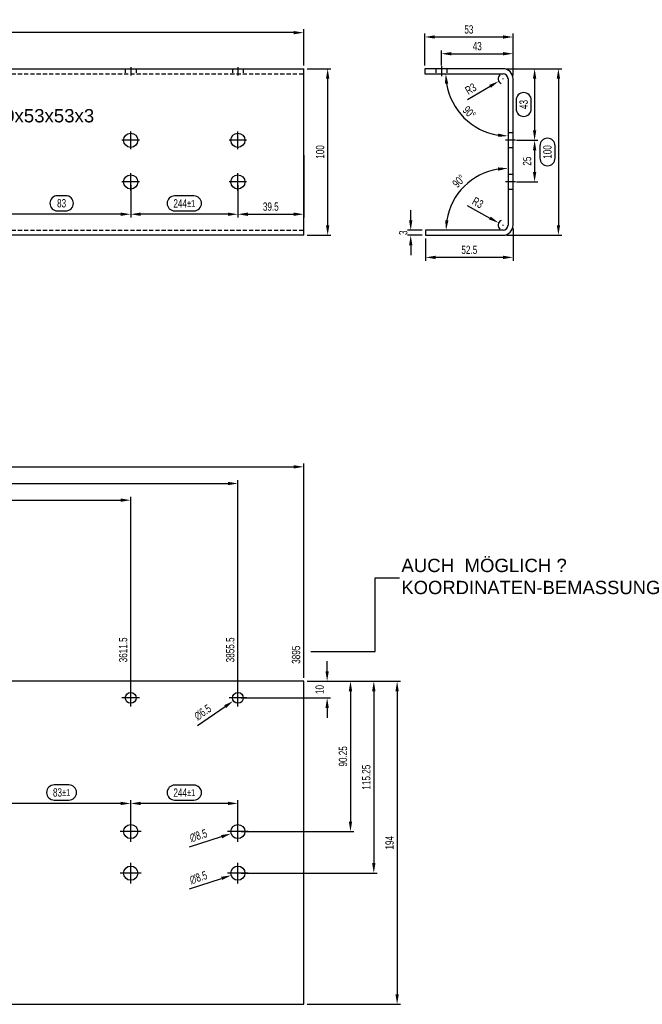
# Model space of a CAD drawing. Header units: millimetres. Extents: x -8 to 4050, y -194 to 1127.
# Tile 3 of 8: x 627 to 1001, y -194 to 397. Entities that reach past the tile are written whole.
import ezdxf

# ---------------------------------------------------------------- set-up
doc = ezdxf.new("R2010")
doc.units = ezdxf.units.MM
doc.header["$LTSCALE"] = 10
doc.header["$PDMODE"] = 35
doc.header["$PDSIZE"] = -5
doc.linetypes.add('MITTE', pattern=[50.8, 31.75, -6.35, 6.35, -6.35])
doc.linetypes.add('VERDECKT', pattern=[0.375, 0.25, -0.125])
doc.layers.get('DEFPOINTS').update_dxf_attribs({"color": 4})
doc.layers.add('BITO_DIMENSION', color=7, linetype='Continuous')
doc.layers.add('BITO_TEXT', color=7, linetype='Continuous')
doc.styles.get("Standard").update_dxf_attribs({"font": 'arial.ttf', "width": 0.7})
doc.dimstyles.new('BITO_02', dxfattribs={"dimscale": 2, "dimtxt": 2.5, "dimasz": 3, "dimexe": 1, "dimexo": 1, "dimgap": 1, "dimtad": 1, "dimdec": 4, "dimdsep": 46, "dimtxsty": 'Standard', "dimcen": 0.09, "dimclrd": 256, "dimclre": 256, "dimclrt": 256, "dimadec": 0, "dimazin": 0, "dimtfac": 0.8, "dimtdec": 4, "dimtix": 1, "dimtofl": 0, "dimtmove": 0, "dimatfit": 3, "dimfxl": 0, "dimtolj": 1, "dimtzin": 0, "dimarcsym": 0})

# ---------------------------------------------------------------- blocks, each defined once
blk = doc.blocks.new('*D24')
at = {"layer": 'BITO_DIMENSION', "lineweight": -2}
for p, q in [((1044.2, 634.8), (1044.2, 643.8)), ((1050.2, 641.8), (1081.2, 641.8)), ((1087.2, 628.8), (1087.2, 643.8))]:
    blk.add_line(p, q, dxfattribs=at)
at = {"layer": 'BITO_DIMENSION'}
for points in [[(1050.2, 642.8), (1050.2, 640.8), (1044.2, 641.8)], [(1081.2, 642.8), (1081.2, 640.8), (1087.2, 641.8)]]:
    blk.add_solid(points, dxfattribs=at)
at = {"layer": 'DEFPOINTS', "color": 0}
for p in [(1087.2, 641.8), (1044.2, 632.8), (1087.2, 626.8)]:
    blk.add_point(p, dxfattribs=at)
at = {"layer": 'BITO_DIMENSION', "insert": (1065.7, 646.3), "char_height": 5, "attachment_point": 5}
blk.add_mtext('\\A1;43', dxfattribs=at)
blk = doc.blocks.new('*D25')
at = {"layer": 'BITO_DIMENSION', "lineweight": -2}
for p, q in [((1034.2, 634.8), (1034.2, 653.85)), ((1040.2, 651.85), (1081.2, 651.85)), ((1087.2, 628.8), (1087.2, 653.85))]:
    blk.add_line(p, q, dxfattribs=at)
at = {"layer": 'BITO_DIMENSION'}
for points in [[(1040.2, 652.85), (1040.2, 650.85), (1034.2, 651.85)], [(1081.2, 652.85), (1081.2, 650.85), (1087.2, 651.85)]]:
    blk.add_solid(points, dxfattribs=at)
at = {"layer": 'DEFPOINTS', "color": 0}
for p in [(1087.2, 651.85), (1034.2, 632.8), (1087.2, 626.8)]:
    blk.add_point(p, dxfattribs=at)
at = {"layer": 'BITO_DIMENSION', "insert": (1060.7, 656.35), "char_height": 5, "attachment_point": 5}
blk.add_mtext('\\A1;53', dxfattribs=at)
blk = doc.blocks.new('*D82')
at = {"layer": 'BITO_DIMENSION', "lineweight": -2}
for p, q in [((919.47, 367.8), (938.43, 367.8)), ((936.43, 361.8), (936.43, 330.8)), ((925.32, 348.87), (925.32, 343.72)), ((934.43, 343.72), (934.43, 348.87)), ((925.47, 324.8), (938.43, 324.8))]:
    blk.add_line(p, q, dxfattribs=at)
at = {"layer": 'BITO_DIMENSION', "linetype": 'Continuous', "lineweight": -2}
for centre, start, end in [((929.87, 348.87), 360, 180), ((929.87, 343.72), 180, 0)]:
    blk.add_arc(centre, 4.55, start, end, dxfattribs=at)
at = {"layer": 'BITO_DIMENSION'}
for points in [[(935.43, 361.8), (937.43, 361.8), (936.43, 367.8)], [(935.43, 330.8), (937.43, 330.8), (936.43, 324.8)]]:
    blk.add_solid(points, dxfattribs=at)
at = {"layer": 'DEFPOINTS', "color": 0}
for p in [(917.47, 367.8), (923.47, 324.8), (936.43, 324.8)]:
    blk.add_point(p, dxfattribs=at)
at = {"layer": 'BITO_DIMENSION', "insert": (929.87, 346.3), "char_height": 5, "attachment_point": 5, "rotation": 90}
blk.add_mtext('\\A1;43', dxfattribs=at)
blk = doc.blocks.new('*D26')
at = {"layer": 'BITO_DIMENSION', "lineweight": -2}
for p, q in [((1089.2, 589.8), (1102.16, 589.8)), ((1100.16, 583.8), (1100.16, 570.8)), ((1089.2, 564.8), (1102.16, 564.8))]:
    blk.add_line(p, q, dxfattribs=at)
at = {"layer": 'BITO_DIMENSION'}
for points in [[(1099.16, 583.8), (1101.16, 583.8), (1100.16, 589.8)], [(1099.16, 570.8), (1101.16, 570.8), (1100.16, 564.8)]]:
    blk.add_solid(points, dxfattribs=at)
at = {"layer": 'DEFPOINTS', "color": 0}
for p in [(1087.2, 589.8), (1087.2, 564.8), (1100.16, 564.8)]:
    blk.add_point(p, dxfattribs=at)
at = {"layer": 'BITO_DIMENSION', "insert": (1095.66, 577.3), "char_height": 5, "attachment_point": 5, "rotation": 90}
blk.add_mtext('\\A1;25', dxfattribs=at)
blk = doc.blocks.new('*D83')
at = {"layer": 'BITO_DIMENSION', "lineweight": -2}
for p, q in [((919.47, 367.8), (952.71, 367.8)), ((950.71, 361.8), (950.71, 273.8)), ((939.6, 321.49), (939.6, 314.1)), ((948.71, 314.1), (948.71, 321.49)), ((919.47, 267.8), (952.71, 267.8))]:
    blk.add_line(p, q, dxfattribs=at)
at = {"layer": 'BITO_DIMENSION', "linetype": 'Continuous', "lineweight": -2}
for centre, start, end in [((944.15, 321.49), 0, 180), ((944.15, 314.1), 180, 0)]:
    blk.add_arc(centre, 4.55, start, end, dxfattribs=at)
at = {"layer": 'BITO_DIMENSION'}
for points in [[(949.71, 361.8), (951.71, 361.8), (950.71, 367.8)], [(949.71, 273.8), (951.71, 273.8), (950.71, 267.8)]]:
    blk.add_solid(points, dxfattribs=at)
at = {"layer": 'DEFPOINTS', "color": 0}
for p in [(917.47, 367.8), (917.47, 267.8), (950.71, 267.8)]:
    blk.add_point(p, dxfattribs=at)
at = {"layer": 'BITO_DIMENSION', "insert": (944.15, 317.8), "char_height": 5, "attachment_point": 5, "rotation": 90}
blk.add_mtext('\\A1;100', dxfattribs=at)
blk = doc.blocks.new('*D27')
at = {"layer": 'BITO_DIMENSION', "lineweight": -2}
for p, q in [((1087.2, 536.8), (1087.2, 517.51)), ((1034.7, 530.8), (1034.7, 517.51)), ((1081.2, 519.51), (1040.7, 519.51))]:
    blk.add_line(p, q, dxfattribs=at)
at = {"layer": 'BITO_DIMENSION'}
for points in [[(1040.7, 520.51), (1040.7, 518.51), (1034.7, 519.51)], [(1081.2, 520.51), (1081.2, 518.51), (1087.2, 519.51)]]:
    blk.add_solid(points, dxfattribs=at)
at = {"layer": 'DEFPOINTS', "color": 0}
for p in [(1087.2, 538.8), (1034.7, 532.8), (1034.7, 519.51)]:
    blk.add_point(p, dxfattribs=at)
at = {"layer": 'BITO_DIMENSION', "insert": (1060.95, 524.01), "char_height": 5, "attachment_point": 5}
blk.add_mtext('\\A1;52.5', dxfattribs=at)
blk = doc.blocks.new('*D84')
at = {"layer": 'BITO_DIMENSION', "lineweight": -2}
for p, q in [((917.29, 361.8), (917.65, 361.8)), ((917.47, 361.62), (917.47, 361.98)), ((896.23, 349.3), (909.71, 357.23))]:
    blk.add_line(p, q, dxfattribs=at)
blk.add_arc((917.47, 361.8), 3, 128.19719, 248.67092, dxfattribs=at)
at = {"layer": 'BITO_DIMENSION'}
blk.add_solid([(909.21, 358.09), (910.22, 356.37), (914.89, 360.27)], dxfattribs=at)
at = {"layer": 'DEFPOINTS', "color": 0}
for p in [(917.47, 361.8), (914.89, 360.27)]:
    blk.add_point(p, dxfattribs=at)
at = {"layer": 'BITO_DIMENSION', "insert": (898.08, 355.67), "char_height": 5, "attachment_point": 5, "rotation": 30.47374}
blk.add_mtext('\\A1;R3', dxfattribs=at)
blk = doc.blocks.new('*D85')
at = {"layer": 'BITO_DIMENSION', "lineweight": -2}
for p, q in [((895.87, 285.66), (909.58, 278.13)), ((917.29, 273.8), (917.65, 273.8)), ((917.47, 273.62), (917.47, 273.98))]:
    blk.add_line(p, q, dxfattribs=at)
blk.add_arc((917.47, 273.8), 3, 113.01272, 231.80281, dxfattribs=at)
at = {"layer": 'BITO_DIMENSION'}
blk.add_solid([(910.07, 279.01), (909.1, 277.25), (914.84, 275.24)], dxfattribs=at)
at = {"layer": 'DEFPOINTS', "color": 0}
for p in [(914.84, 275.24), (917.47, 273.8)]:
    blk.add_point(p, dxfattribs=at)
at = {"layer": 'BITO_DIMENSION', "insert": (902.29, 287.33), "char_height": 5, "attachment_point": 5, "rotation": 331.20991}
blk.add_mtext('\\A1;R3', dxfattribs=at)
blk = doc.blocks.new('*D28')
at = {"layer": 'BITO_DIMENSION', "lineweight": -2}
blk.add_arc((1084.2, 629.8), 37.39, 189.20349, 260.79651, dxfattribs=at)
at = {"layer": 'BITO_DIMENSION'}
for points in [[(1046.29, 623.74), (1048.29, 623.9), (1046.81, 629.8)], [(1078.3, 593.89), (1078.14, 591.89), (1084.2, 592.41)]]:
    blk.add_solid(points, dxfattribs=at)
at = {"layer": 'DEFPOINTS', "color": 0}
for p in [(1034.2, 629.8), (1081.2, 629.8), (1084.2, 626.8), (1051.82, 611.11), (1084.2, 538.8)]:
    blk.add_point(p, dxfattribs=at)
at = {"layer": 'BITO_DIMENSION', "insert": (1060.94, 606.54), "char_height": 5, "attachment_point": 5, "rotation": 315}
blk.add_mtext('\\A1;90°', dxfattribs=at)
blk = doc.blocks.new('*D29')
at = {"layer": 'BITO_DIMENSION', "lineweight": -2}
blk.add_arc((1084.2, 535.8), 37.22, 99.24636, 170.75364, dxfattribs=at)
at = {"layer": 'BITO_DIMENSION'}
for points in [[(1078.14, 573.54), (1078.3, 571.54), (1084.2, 573.02)], [(1048.46, 541.7), (1046.47, 541.86), (1046.98, 535.8)]]:
    blk.add_solid(points, dxfattribs=at)
at = {"layer": 'DEFPOINTS', "color": 0}
for p in [(1084.2, 626.8), (1065.59, 568.04), (1084.2, 538.8), (1034.7, 535.8), (1081.2, 535.8)]:
    blk.add_point(p, dxfattribs=at)
at = {"layer": 'BITO_DIMENSION', "insert": (1054.7, 565.3), "char_height": 5, "attachment_point": 5, "rotation": 45}
blk.add_mtext('\\A1;90°', dxfattribs=at)
blk = doc.blocks.new('*D30')
at = {"layer": 'BITO_DIMENSION', "lineweight": -2}
for p, q in [((975.62, 271.01), (975.62, 277.01)), ((963.54, 265.01), (977.62, 265.01)), ((924.04, 255.01), (977.62, 255.01)), ((975.62, 249.01), (975.62, 243.01))]:
    blk.add_line(p, q, dxfattribs=at)
at = {"layer": 'BITO_DIMENSION'}
for points in [[(974.62, 271.01), (976.62, 271.01), (975.62, 265.01)], [(974.62, 249.01), (976.62, 249.01), (975.62, 255.01)]]:
    blk.add_solid(points, dxfattribs=at)
at = {"layer": 'DEFPOINTS', "color": 0}
for p in [(961.54, 265.01), (922.04, 255.01), (975.62, 255.01)]:
    blk.add_point(p, dxfattribs=at)
at = {"layer": 'BITO_DIMENSION', "insert": (971.12, 260.01), "char_height": 5, "attachment_point": 5, "rotation": 90}
blk.add_mtext('\\A1;\\A1;\\A1;\\A1;\\A1;\\A1;\\A1;10', dxfattribs=at)
blk = doc.blocks.new('*D31')
at = {"layer": 'BITO_DIMENSION', "lineweight": -2}
for p, q in [((963.54, 265.01), (991.62, 265.01)), ((989.62, 259.01), (989.62, 180.76)), ((924.04, 174.76), (991.62, 174.76))]:
    blk.add_line(p, q, dxfattribs=at)
at = {"layer": 'BITO_DIMENSION'}
for points in [[(988.62, 259.01), (990.62, 259.01), (989.62, 265.01)], [(988.62, 180.76), (990.62, 180.76), (989.62, 174.76)]]:
    blk.add_solid(points, dxfattribs=at)
at = {"layer": 'DEFPOINTS', "color": 0}
for p in [(961.54, 265.01), (922.04, 174.76), (989.62, 174.76)]:
    blk.add_point(p, dxfattribs=at)
at = {"layer": 'BITO_DIMENSION', "insert": (985.12, 219.88), "char_height": 5, "attachment_point": 5, "rotation": 90}
blk.add_mtext('\\A1;\\A1;\\A1;\\A1;\\A1;\\A1;\\A1;90.25', dxfattribs=at)
blk = doc.blocks.new('*D32')
at = {"layer": 'BITO_DIMENSION', "lineweight": -2}
for p, q in [((963.54, 265.01), (1005.62, 265.01)), ((1003.62, 259.01), (1003.62, 155.76)), ((924.04, 149.76), (1005.62, 149.76))]:
    blk.add_line(p, q, dxfattribs=at)
at = {"layer": 'BITO_DIMENSION'}
for points in [[(1002.62, 259.01), (1004.62, 259.01), (1003.62, 265.01)], [(1002.62, 155.76), (1004.62, 155.76), (1003.62, 149.76)]]:
    blk.add_solid(points, dxfattribs=at)
at = {"layer": 'DEFPOINTS', "color": 0}
for p in [(961.54, 265.01), (922.04, 149.76), (1003.62, 149.76)]:
    blk.add_point(p, dxfattribs=at)
at = {"layer": 'BITO_DIMENSION', "insert": (999.12, 207.38), "char_height": 5, "attachment_point": 5, "rotation": 90}
blk.add_mtext('\\A1;\\A1;\\A1;\\A1;\\A1;\\A1;\\A1;115.25', dxfattribs=at)
blk = doc.blocks.new('*D33')
at = {"layer": 'BITO_DIMENSION', "lineweight": -2}
for p, q in [((963.54, 265.01), (1019.62, 265.01)), ((1017.62, 259.01), (1017.62, 77.01)), ((963.54, 71.01), (1019.62, 71.01))]:
    blk.add_line(p, q, dxfattribs=at)
at = {"layer": 'BITO_DIMENSION'}
for points in [[(1016.62, 259.01), (1018.62, 259.01), (1017.62, 265.01)], [(1016.62, 77.01), (1018.62, 77.01), (1017.62, 71.01)]]:
    blk.add_solid(points, dxfattribs=at)
at = {"layer": 'DEFPOINTS', "color": 0}
for p in [(961.54, 265.01), (961.54, 71.01), (1017.62, 71.01)]:
    blk.add_point(p, dxfattribs=at)
at = {"layer": 'BITO_DIMENSION', "insert": (1013.12, 168.01), "char_height": 5, "attachment_point": 5, "rotation": 90}
blk.add_mtext('\\A1;\\A1;\\A1;\\A1;\\A1;194', dxfattribs=at)
blk = doc.blocks.new('*D86')
at = {"layer": 'BITO_DIMENSION', "lineweight": -2}
for p, q in [((731.95, -62.36), (720.33, -62.36)), ((693.98, -88.25), (693.98, -71.38)), ((752.31, -73.38), (699.98, -73.38)), ((720.33, -71.38), (731.95, -71.38)), ((758.31, -88.25), (758.31, -71.38))]:
    blk.add_line(p, q, dxfattribs=at)
at = {"layer": 'BITO_DIMENSION', "linetype": 'Continuous', "lineweight": -2}
for centre, start, end in [((720.33, -66.87), 90, 270), ((731.95, -66.87), 270, 90)]:
    blk.add_arc(centre, 4.51, start, end, dxfattribs=at)
at = {"layer": 'BITO_DIMENSION'}
for points in [[(699.98, -72.38), (699.98, -74.38), (693.98, -73.38)], [(752.31, -72.38), (752.31, -74.38), (758.31, -73.38)]]:
    blk.add_solid(points, dxfattribs=at)
at = {"layer": 'DEFPOINTS', "color": 0}
for p in [(693.98, -73.38), (693.98, -90.25), (758.31, -90.25)]:
    blk.add_point(p, dxfattribs=at)
at = {"layer": 'BITO_DIMENSION', "insert": (726.14, -66.87), "char_height": 5, "attachment_point": 5}
blk.add_mtext('\\A1;\\A1;\\A1;\\A1;\\A1;\\A1;\\A1;244{\\H4.000000;±1}', dxfattribs=at)
blk = doc.blocks.new('*D87')
at = {"layer": 'BITO_DIMENSION', "lineweight": -2}
for p, q in [((656.9, -62.27), (648.06, -62.27)), ((610.98, -88.25), (610.98, -71.38)), ((687.98, -73.38), (616.98, -73.38)), ((648.06, -71.38), (656.9, -71.38))]:
    blk.add_line(p, q, dxfattribs=at)
at = {"layer": 'BITO_DIMENSION', "linetype": 'Continuous', "lineweight": -2}
for centre, start, end in [((648.06, -66.83), 90, 270), ((656.9, -66.83), 270, 90)]:
    blk.add_arc(centre, 4.55, start, end, dxfattribs=at)
at = {"layer": 'BITO_DIMENSION'}
for points in [[(616.98, -72.38), (616.98, -74.38), (610.98, -73.38)], [(687.98, -72.38), (687.98, -74.38), (693.98, -73.38)]]:
    blk.add_solid(points, dxfattribs=at)
at = {"layer": 'DEFPOINTS', "color": 0}
for p in [(610.98, -73.38), (693.98, -73.38), (610.98, -90.25)]:
    blk.add_point(p, dxfattribs=at)
at = {"layer": 'BITO_DIMENSION', "insert": (652.48, -66.83), "char_height": 5, "attachment_point": 5}
blk.add_mtext('\\A1;\\A1;\\A1;\\A1;\\A1;\\A1;\\A1;83{\\H4.000000;±1}', dxfattribs=at)
blk = doc.blocks.new('*D90')
at = {"layer": 'BITO_DIMENSION', "lineweight": -2}
for p, q in [((758.13, -10), (758.49, -10)), ((758.31, -10.18), (758.31, -9.82)), ((733.96, -26.58), (750.66, -15.21))]:
    blk.add_line(p, q, dxfattribs=at)
at = {"layer": 'BITO_DIMENSION'}
blk.add_solid([(750.1, -14.38), (751.22, -16.03), (755.62, -11.83)], dxfattribs=at)
at = {"layer": 'DEFPOINTS', "color": 0}
for p in [(760.99, -8.17), (755.62, -11.83)]:
    blk.add_point(p, dxfattribs=at)
at = {"layer": 'BITO_DIMENSION', "insert": (737.19, -18.71), "char_height": 5, "attachment_point": 5, "rotation": 34.26352}
blk.add_mtext('\\A1;\\A1;\\A1;\\A1;\\A1;\\A1;\\A1;∅6.5', dxfattribs=at)
blk = doc.blocks.new('*D91')
at = {"layer": 'BITO_DIMENSION', "lineweight": -2}
for p, q in [((729.24, -99.36), (748.53, -93.32)), ((758.13, -90.25), (758.49, -90.25)), ((758.31, -90.43), (758.31, -90.07))]:
    blk.add_line(p, q, dxfattribs=at)
at = {"layer": 'BITO_DIMENSION'}
blk.add_solid([(748.23, -92.36), (748.82, -94.27), (754.25, -91.52)], dxfattribs=at)
at = {"layer": 'DEFPOINTS', "color": 0}
for p in [(754.25, -91.52), (762.36, -88.98)]:
    blk.add_point(p, dxfattribs=at)
at = {"layer": 'BITO_DIMENSION', "insert": (734.62, -92.76), "char_height": 5, "attachment_point": 5, "rotation": 17.40857}
blk.add_mtext('\\A1;\\A1;\\A1;\\A1;\\A1;\\A1;\\A1;∅8.5', dxfattribs=at)
blk = doc.blocks.new('*D92')
at = {"layer": 'BITO_DIMENSION', "lineweight": -2}
for p, q in [((758.13, -115.25), (758.49, -115.25)), ((758.31, -115.43), (758.31, -115.07)), ((729.32, -124.61), (748.55, -118.4))]:
    blk.add_line(p, q, dxfattribs=at)
at = {"layer": 'BITO_DIMENSION'}
blk.add_solid([(748.24, -117.45), (748.86, -119.35), (754.26, -116.56)], dxfattribs=at)
at = {"layer": 'DEFPOINTS', "color": 0}
for p in [(754.26, -116.56), (762.35, -113.94)]:
    blk.add_point(p, dxfattribs=at)
at = {"layer": 'BITO_DIMENSION', "insert": (734.64, -117.96), "char_height": 5, "attachment_point": 5, "rotation": 17.89714}
blk.add_mtext('\\A1;\\A1;\\A1;\\A1;\\A1;\\A1;\\A1;∅8.5', dxfattribs=at)
blk = doc.blocks.new('*D93')
at = {"layer": 'BITO_DIMENSION', "lineweight": -2}
for p, q in [((693.98, 297.8), (693.98, 278.41)), ((758.31, 297.8), (758.31, 278.41)), ((731.95, 291.43), (720.33, 291.43)), ((752.31, 280.41), (699.98, 280.41)), ((720.33, 282.41), (731.95, 282.41))]:
    blk.add_line(p, q, dxfattribs=at)
at = {"layer": 'BITO_DIMENSION', "linetype": 'Continuous', "lineweight": -2}
for centre, start, end in [((720.33, 286.92), 90, 270), ((731.95, 286.92), 270, 90)]:
    blk.add_arc(centre, 4.51, start, end, dxfattribs=at)
at = {"layer": 'BITO_DIMENSION'}
for points in [[(699.98, 281.41), (699.98, 279.41), (693.98, 280.41)], [(752.31, 281.41), (752.31, 279.41), (758.31, 280.41)]]:
    blk.add_solid(points, dxfattribs=at)
at = {"layer": 'DEFPOINTS', "color": 0}
for p in [(693.98, 299.8), (758.31, 299.8), (693.98, 280.41)]:
    blk.add_point(p, dxfattribs=at)
at = {"layer": 'BITO_DIMENSION', "insert": (726.14, 286.92), "char_height": 5, "attachment_point": 5}
blk.add_mtext('\\A1;\\A1;\\A1;\\A1;\\A1;\\A1;\\A1;244{\\H4.000000;±1}', dxfattribs=at)
blk = doc.blocks.new('*D94')
at = {"layer": 'BITO_DIMENSION', "lineweight": -2}
for p, q in [((610.98, 297.8), (610.98, 278.41)), ((693.98, 297.8), (693.98, 278.41)), ((654.99, 291.52), (649.97, 291.52)), ((687.98, 280.41), (616.98, 280.41)), ((649.97, 282.41), (654.99, 282.41))]:
    blk.add_line(p, q, dxfattribs=at)
at = {"layer": 'BITO_DIMENSION', "linetype": 'Continuous', "lineweight": -2}
for centre, start, end in [((649.97, 286.97), 90, 270), ((654.99, 286.97), 270, 90)]:
    blk.add_arc(centre, 4.55, start, end, dxfattribs=at)
at = {"layer": 'BITO_DIMENSION'}
for points in [[(616.98, 281.41), (616.98, 279.41), (610.98, 280.41)], [(687.98, 281.41), (687.98, 279.41), (693.98, 280.41)]]:
    blk.add_solid(points, dxfattribs=at)
at = {"layer": 'DEFPOINTS', "color": 0}
for p in [(610.98, 299.8), (693.98, 299.8), (610.98, 280.41)]:
    blk.add_point(p, dxfattribs=at)
at = {"layer": 'BITO_DIMENSION', "insert": (652.48, 286.97), "char_height": 5, "attachment_point": 5}
blk.add_mtext('\\A1;\\A1;\\A1;\\A1;\\A1;\\A1;\\A1;83', dxfattribs=at)
blk = doc.blocks.new('*D98')
at = {"layer": 'BITO_DIMENSION', "lineweight": -2}
for p, q in [((797.81, 315.8), (797.81, 278.41)), ((758.31, 297.8), (758.31, 278.41)), ((764.31, 280.41), (791.81, 280.41))]:
    blk.add_line(p, q, dxfattribs=at)
at = {"layer": 'BITO_DIMENSION'}
for points in [[(764.31, 281.41), (764.31, 279.41), (758.31, 280.41)], [(791.81, 281.41), (791.81, 279.41), (797.81, 280.41)]]:
    blk.add_solid(points, dxfattribs=at)
at = {"layer": 'DEFPOINTS', "color": 0}
for p in [(797.81, 317.8), (758.31, 299.8), (797.81, 280.41)]:
    blk.add_point(p, dxfattribs=at)
at = {"layer": 'BITO_DIMENSION', "insert": (778.06, 284.97), "char_height": 5, "attachment_point": 5}
blk.add_mtext('\\A1;\\A1;\\A1;\\A1;\\A1;\\A1;\\A1;39.5', dxfattribs=at)
blk = doc.blocks.new('*D34')
at = {"layer": 'BITO_DIMENSION', "lineweight": -2}
for p, q in [((963.54, 632.8), (977.92, 632.8)), ((975.92, 626.8), (975.92, 538.8)), ((963.54, 532.8), (977.92, 532.8))]:
    blk.add_line(p, q, dxfattribs=at)
at = {"layer": 'BITO_DIMENSION'}
for points in [[(974.92, 626.8), (976.92, 626.8), (975.92, 632.8)], [(974.92, 538.8), (976.92, 538.8), (975.92, 532.8)]]:
    blk.add_solid(points, dxfattribs=at)
at = {"layer": 'DEFPOINTS', "color": 0}
for p in [(961.54, 632.8), (961.54, 532.8), (975.92, 532.8)]:
    blk.add_point(p, dxfattribs=at)
at = {"layer": 'BITO_DIMENSION', "insert": (971.42, 582.8), "char_height": 5, "attachment_point": 5, "rotation": 90}
blk.add_mtext('\\A1;\\A1;\\A1;\\A1;\\A1;\\A1;\\A1;100', dxfattribs=at)
blk = doc.blocks.new('*D35')
at = {"layer": 'BITO_DIMENSION', "lineweight": -2}
for p, q in [((163.73, 634.8), (163.73, 656.45)), ((961.54, 634.8), (961.54, 656.45)), ((955.54, 654.45), (169.73, 654.45))]:
    blk.add_line(p, q, dxfattribs=at)
at = {"layer": 'BITO_DIMENSION'}
for points in [[(169.73, 655.45), (169.73, 653.45), (163.73, 654.45)], [(955.54, 655.45), (955.54, 653.45), (961.54, 654.45)]]:
    blk.add_solid(points, dxfattribs=at)
at = {"layer": 'DEFPOINTS', "color": 0}
for p in [(163.73, 654.45), (163.73, 632.8), (961.54, 632.8)]:
    blk.add_point(p, dxfattribs=at)
at = {"layer": 'BITO_DIMENSION', "insert": (562.63, 658.95), "char_height": 5, "attachment_point": 5}
blk.add_mtext('\\A1;\\A1;\\A1;\\A1;\\A1;\\A1;\\A1;3895', dxfattribs=at)
blk = doc.blocks.new('*D42')
at = {"layer": 'BITO_DIMENSION', "lineweight": -2}
for p, q in [((1025.79, 541.8), (1025.79, 547.8)), ((1032.7, 535.8), (1023.79, 535.8)), ((1032.7, 532.8), (1023.79, 532.8)), ((1025.79, 526.8), (1025.79, 520.8))]:
    blk.add_line(p, q, dxfattribs=at)
at = {"layer": 'BITO_DIMENSION'}
for points in [[(1024.79, 541.8), (1026.79, 541.8), (1025.79, 535.8)], [(1024.79, 526.8), (1026.79, 526.8), (1025.79, 532.8)]]:
    blk.add_solid(points, dxfattribs=at)
at = {"layer": 'DEFPOINTS', "color": 0}
for p in [(1025.79, 532.8), (1034.7, 535.8), (1034.7, 532.8)]:
    blk.add_point(p, dxfattribs=at)
at = {"layer": 'BITO_DIMENSION', "insert": (1021.29, 534.3), "char_height": 5, "attachment_point": 5, "rotation": 90}
blk.add_mtext('\\A1;3', dxfattribs=at)
blk = doc.blocks.new('*D51')
at = {"layer": 'BITO_DIMENSION', "lineweight": -2}
for p, q in [((163.73, 267.01), (163.73, 375.73)), ((169.73, 373.73), (851.71, 373.73)), ((857.71, 257.01), (857.71, 375.73))]:
    blk.add_line(p, q, dxfattribs=at)
at = {"layer": 'BITO_DIMENSION'}
for points in [[(169.73, 374.73), (169.73, 372.73), (163.73, 373.73)], [(851.71, 374.73), (851.71, 372.73), (857.71, 373.73)]]:
    blk.add_solid(points, dxfattribs=at)
at = {"layer": 'DEFPOINTS', "color": 0}
for p in [(857.71, 373.73), (163.73, 265.01), (857.71, 255.01)]:
    blk.add_point(p, dxfattribs=at)
at = {"layer": 'BITO_DIMENSION', "insert": (510.72, 378.23), "char_height": 5, "attachment_point": 5}
blk.add_mtext('\\A1;\\A1;\\A1;\\A1;\\A1;\\A1;\\A1;3611.5', dxfattribs=at)
blk = doc.blocks.new('*D52')
at = {"layer": 'BITO_DIMENSION', "lineweight": -2}
for p, q in [((163.73, 267.01), (163.73, 385.73)), ((922.04, 257.01), (922.04, 385.73)), ((169.73, 383.73), (916.04, 383.73))]:
    blk.add_line(p, q, dxfattribs=at)
at = {"layer": 'BITO_DIMENSION'}
for points in [[(169.73, 384.73), (169.73, 382.73), (163.73, 383.73)], [(916.04, 384.73), (916.04, 382.73), (922.04, 383.73)]]:
    blk.add_solid(points, dxfattribs=at)
at = {"layer": 'DEFPOINTS', "color": 0}
for p in [(922.04, 383.73), (163.73, 265.01), (922.04, 255.01)]:
    blk.add_point(p, dxfattribs=at)
at = {"layer": 'BITO_DIMENSION', "insert": (542.88, 388.23), "char_height": 5, "attachment_point": 5}
blk.add_mtext('\\A1;\\A1;\\A1;\\A1;\\A1;\\A1;\\A1;3855.5', dxfattribs=at)
blk = doc.blocks.new('*D53')
at = {"layer": 'BITO_DIMENSION', "lineweight": -2}
for p, q in [((163.73, 267.01), (163.73, 395.73)), ((169.73, 393.73), (955.54, 393.73)), ((961.54, 267.01), (961.54, 395.73))]:
    blk.add_line(p, q, dxfattribs=at)
at = {"layer": 'BITO_DIMENSION'}
for points in [[(169.73, 394.73), (169.73, 392.73), (163.73, 393.73)], [(955.54, 394.73), (955.54, 392.73), (961.54, 393.73)]]:
    blk.add_solid(points, dxfattribs=at)
at = {"layer": 'DEFPOINTS', "color": 0}
for p in [(961.54, 393.73), (163.73, 265.01), (961.54, 265.01)]:
    blk.add_point(p, dxfattribs=at)
at = {"layer": 'BITO_DIMENSION', "insert": (562.63, 398.23), "char_height": 5, "attachment_point": 5}
blk.add_mtext('\\A1;\\A1;\\A1;\\A1;\\A1;\\A1;\\A1;3895', dxfattribs=at)
blk = doc.blocks.new('*D119')
at = {"layer": 'BITO_DIMENSION', "lineweight": -2}
blk.add_line((693.98, -8), (693.98, 26.09), dxfattribs=at)
at = {"layer": 'DEFPOINTS', "color": 0}
for p in [(693.98, 9.54), (0, 0), (693.98, -10)]:
    blk.add_point(p, dxfattribs=at)
at = {"layer": 'BITO_DIMENSION', "color": 3, "insert": (689.43, 18.81), "char_height": 5, "attachment_point": 5, "rotation": 90}
blk.add_mtext('\\A1;\\A1;\\A1;3611.5', dxfattribs=at)
blk = doc.blocks.new('*D120')
at = {"layer": 'BITO_DIMENSION', "lineweight": -2}
blk.add_line((758.31, -8), (758.31, 26.09), dxfattribs=at)
at = {"layer": 'DEFPOINTS', "color": 0}
for p in [(758.31, 9.54), (0, 0), (758.31, -10)]:
    blk.add_point(p, dxfattribs=at)
at = {"layer": 'BITO_DIMENSION', "color": 3, "insert": (753.75, 18.81), "char_height": 5, "attachment_point": 5, "rotation": 90}
blk.add_mtext('\\A1;\\A1;\\A1;3855.5', dxfattribs=at)
blk = doc.blocks.new('*D121')
at = {"layer": 'BITO_DIMENSION', "lineweight": -2}
blk.add_line((797.81, 2), (797.81, 21.14), dxfattribs=at)
at = {"layer": 'DEFPOINTS', "color": 0}
for p in [(797.81, 8.66), (0, 0), (797.81, 0)]:
    blk.add_point(p, dxfattribs=at)
at = {"layer": 'BITO_DIMENSION', "color": 3, "insert": (793.25, 15.9), "char_height": 5, "attachment_point": 5, "rotation": 90}
blk.add_mtext('\\A1;\\A1;\\A1;3895', dxfattribs=at)

msp = doc.modelspace()

# ---------------------------------------------------------------- linework, layer by layer
for p, q in [((0, 367.79609), (797.80592, 367.79609)), ((797.80592, 267.79609), (797.80592, 367.79609)), ((917.47165, 367.79609), (870.47165, 367.79609)), ((870.47165, 367.79609), (870.47165, 364.79609)), ((870.47165, 364.79609), (917.47165, 364.79609)), ((920.47165, 361.79609), (920.47165, 273.79609)), ((923.47165, 273.79609), (923.47165, 361.79609)), ((797.80592, 267.79609), (0, 267.79609)), ((917.47165, 270.79609), (870.97165, 270.79609)), ((870.97165, 270.79609), (870.97165, 267.79609)), ((870.97165, 267.79609), (917.47165, 267.79609))]:
    msp.add_line(p, q)
at = {"color": 4, "linetype": 'VERDECKT'}
for p, q in [((690.73147, 367.79609), (690.73147, 364.79609)), ((697.23147, 367.79609), (697.23147, 364.79609)), ((755.05592, 367.79609), (755.05592, 364.79609)), ((761.55592, 367.79609), (761.55592, 364.79609)), ((877.22165, 367.79609), (877.22165, 364.79609)), ((883.72165, 367.79609), (883.72165, 364.79609)), ((0, 364.79609), (797.80592, 364.79609)), ((923.47165, 329.29609), (920.47165, 329.29609)), ((923.47165, 320.29609), (920.47165, 320.29609)), ((923.47165, 304.29609), (920.47165, 304.29609)), ((923.47165, 304.29609), (920.47165, 304.29609)), ((923.47165, 295.29609), (920.47165, 295.29609)), ((923.47165, 295.29609), (920.47165, 295.29609)), ((0, 270.79609), (797.80592, 270.79609))]:
    msp.add_line(p, q, dxfattribs=at)
at = {"color": 5, "linetype": 'MITTE'}
for p, q in [((693.98147, 368.79609), (693.98147, 363.79609)), ((758.30592, 368.79609), (758.30592, 363.79609)), ((880.47165, 369.29609), (880.47165, 363.29609)), ((693.98147, 319.54609), (693.98147, 330.04609)), ((758.30592, 319.54609), (758.30592, 330.04609)), ((699.23147, 324.79609), (688.73147, 324.79609)), ((763.55592, 324.79609), (753.05592, 324.79609)), ((924.97165, 324.79609), (918.97165, 324.79609)), ((693.98147, 294.54609), (693.98147, 305.04609)), ((758.30592, 294.54609), (758.30592, 305.04609)), ((699.23147, 299.79609), (688.73147, 299.79609)), ((763.55592, 299.79609), (753.05592, 299.79609)), ((924.97165, 299.79609), (918.97165, 299.79609)), ((693.98147, -15.25), (693.98147, -4.75)), ((758.30592, -15.25), (758.30592, -4.75)), ((699.23147, -10), (688.73147, -10)), ((763.55592, -10), (753.05592, -10)), ((693.98147, -96.5), (693.98147, -84)), ((758.30592, -96.5), (758.30592, -84)), ((700.23147, -90.25), (687.73147, -90.25)), ((764.55592, -90.25), (752.05592, -90.25)), ((693.98147, -121.5), (693.98147, -109)), ((758.30592, -121.5), (758.30592, -109)), ((700.23147, -115.25), (687.73147, -115.25)), ((764.55592, -115.25), (752.05592, -115.25))]:
    msp.add_line(p, q, dxfattribs=at)
at = {"color": 3}
for p, q in [((840.78647, 17.86456), (840.78647, 62.16234)), ((840.78647, 62.16234), (855.35679, 62.16234)), ((802.07728, 17.86456), (840.78647, 17.86456))]:
    msp.add_line(p, q, dxfattribs=at)
msp.add_lwpolyline([(797.80592, 0), (0, 0), (0, -194), (797.80592, -194)], close=True)
for centre, radius in [((693.98147, 324.79609), 4.25), ((758.30592, 324.79609), 4.25), ((693.98147, 299.79609), 4.25), ((758.30592, 299.79609), 4.25), ((693.98147, -10), 3.25), ((758.30592, -10), 3.25), ((693.98147, -90.25), 4.25), ((758.30592, -90.25), 4.25), ((693.98147, -115.25), 4.25), ((758.30592, -115.25), 4.25)]:
    msp.add_circle(centre, radius)
for centre, radius, start, end in [((917.47165, 361.79609), 6, 0, 90), ((917.47165, 361.79609), 3, 0, 90), ((917.47165, 273.79609), 3, 270, 0), ((917.47165, 273.79609), 6, 270, 0)]:
    msp.add_arc(centre, radius, start, end)

# ---------------------------------------------------------------- texts
at = {"layer": 'BITO_TEXT'}
msp.add_text('U100x53x53x3', height=8, dxfattribs=at).set_placement((597.49582, 335.55815))
at = {"layer": 'BITO_TEXT', "color": 3}
for s, p in [('AUCH  MÖGLICH ?', (856.44412, 65.52537)), ('KOORDINATEN-BEMASSUNG', (856.44412, 52.2853))]:
    msp.add_text(s, height=8, dxfattribs=at).set_placement(p)

# ---------------------------------------------------------------- dimensions: what is measured, and where the dimension line sits
at = {"layer": 'BITO_DIMENSION'}
for base, p1, p2, angle, text, picture, middle in [((0, 389.44445), (797.80592, 367.79609), (0, 367.79609), 180, '\\A1;\\A1;\\A1;\\A1;\\A1;\\A1;3895', '*D35', (398.90296, 393.94445)), ((812.18583, 267.79609), (797.80592, 367.79609), (797.80592, 267.79609), 90, '\\A1;\\A1;\\A1;\\A1;\\A1;\\A1;100', '*D34', (807.68583, 317.79609)), ((811.88713, -10), (797.80592, 0), (758.30592, -10), 90, '\\A1;\\A1;\\A1;\\A1;\\A1;\\A1;10', '*D30', (807.38713, -5)), ((825.88713, -90.25), (797.80592, 0), (758.30592, -90.25), 90, '\\A1;\\A1;\\A1;\\A1;\\A1;\\A1;90.25', '*D31', (821.38713, -45.125)), ((839.88713, -115.25), (797.80592, 0), (758.30592, -115.25), 90, '\\A1;\\A1;\\A1;\\A1;\\A1;\\A1;115.25', '*D32', (835.38713, -57.625)), ((853.88713, -194), (797.80592, 0), (797.80592, -194), 90, '\\A1;\\A1;\\A1;\\A1;194', '*D33', (849.38713, -97))]:
    dim = msp.add_linear_dim(base=base, p1=p1, p2=p2, angle=angle, text=text, dimstyle='BITO_02', dxfattribs=at)
    dim.commit()
    dim.dimension.update_dxf_attribs({"geometry": picture, "text_midpoint": middle, "insert": (-163.7299, -265.00661)})
for base, p1, p2, picture, middle in [((923.47165, 386.84588), (870.47165, 367.79609), (923.47165, 361.79609), '*D25', (896.97165, 391.34588)), ((923.47165, 376.79516), (880.47165, 367.79609), (923.47165, 361.79609), '*D24', (901.97165, 381.29516)), ((870.97165, 254.50045), (923.47165, 273.79609), (870.97165, 267.79609), '*D27', (897.22165, 259.00045))]:
    dim = msp.add_linear_dim(base=base, p1=p1, p2=p2, dimstyle='BITO_02', dxfattribs=at)
    dim.commit()
    dim.dimension.update_dxf_attribs({"geometry": picture, "text_midpoint": middle, "insert": (-163.7299, -265.00661)})
for base, p2, picture, middle in [((936.42612, 324.79609), (923.47165, 324.79609), '*D82', (929.87155, 346.29609)), ((950.70645, 267.79609), (917.47165, 267.79609), '*D83', (944.15359, 317.79609))]:
    dim = msp.add_linear_dim(base=base, p1=(917.47165, 367.79609), p2=p2, angle=90, dimstyle='BITO_02', dxfattribs=at)
    dim.commit()
    dim.dimension.update_dxf_attribs({"geometry": picture, "text_midpoint": middle})
for base, line1, picture, middle in [((888.08852, 346.09968), ((870.47165, 364.79609), (917.47165, 364.79609)), '*D28', (897.21291, 341.53735)), ((901.86172, 303.02943), ((917.47165, 270.79609), (870.97165, 270.79609)), '*D29', (890.97126, 300.29648))]:
    dim = msp.add_angular_dim_2l(base=base, line1=line1, line2=((920.47165, 361.79609), (920.47165, 273.79609)), dimstyle='BITO_02', dxfattribs=at)
    dim.commit()
    dim.dimension.update_dxf_attribs({"geometry": picture, "text_midpoint": middle, "insert": (-163.7299, -265.00661)})
for center, mpoint, picture, middle in [((917.47165, 361.79609), (914.88606, 360.27466), '*D84', (898.07804, 355.66892)), ((917.47165, 273.79609), (914.84248, 275.24089), '*D85', (902.29337, 287.33397))]:
    dim = msp.add_radius_dim(center=center, mpoint=mpoint, dimstyle='BITO_02', dxfattribs=at)
    dim.commit()
    dim.dimension.update_dxf_attribs({"geometry": picture, "text_midpoint": middle})
for base, p1, p2, picture, middle in [((936.42612, 299.79609), (923.47165, 324.79609), (923.47165, 299.79609), '*D26', (931.92612, 312.29609)), ((862.05564, 267.79609), (870.97165, 270.79609), (870.97165, 267.79609), '*D42', (857.55564, 269.29609))]:
    dim = msp.add_linear_dim(base=base, p1=p1, p2=p2, angle=90, dimstyle='BITO_02', dxfattribs=at)
    dim.commit()
    dim.dimension.update_dxf_attribs({"geometry": picture, "text_midpoint": middle, "insert": (-163.7299, -265.00661)})
for base, p1, p2, text, override, picture, middle in [((797.80592, 280.41284), (758.30592, 299.79609), (797.80592, 317.79609), '\\A1;\\A1;\\A1;\\A1;\\A1;\\A1;39.5', {"dimtmove": 1}, '*D98', (778.05592, 284.96741)), ((610.98147, 280.41284), (693.98147, 299.79609), (610.98147, 299.79609), '\\A1;\\A1;\\A1;\\A1;\\A1;\\A1;83', {"dimtmove": 1}, '*D94', (652.48147, 286.96741)), ((693.98147, 280.41284), (758.30592, 299.79609), (693.98147, 299.79609), '\\A1;\\A1;\\A1;\\A1;\\A1;\\A1;244{\\H4.000000;±1}', {"dimgap": 1, "dimtol": 1, "dimlim": 0, "dimtp": 1, "dimtm": 1, "dimtdec": 0}, '*D93', (726.1437, 286.92307)), ((610.98147, -73.3808), (693.98147, -73.3808), (610.98147, -90.25), '\\A1;\\A1;\\A1;\\A1;\\A1;\\A1;83{\\H4.000000;±1}', {"dimgap": 1, "dimtol": 1, "dimlim": 0, "dimtp": 1, "dimtm": 1, "dimtdec": 0, "dimtmove": 1}, '*D87', (652.48147, -66.82623)), ((693.98147, -73.3808), (758.30592, -90.25), (693.98147, -90.25), '\\A1;\\A1;\\A1;\\A1;\\A1;\\A1;244{\\H4.000000;±1}', {"dimgap": 1, "dimtol": 1, "dimlim": 0, "dimtp": 1, "dimtm": 1, "dimtdec": 0}, '*D86', (726.1437, -66.87057))]:
    dim = msp.add_linear_dim(base=base, p1=p1, p2=p2, angle=180, text=text, dimstyle='BITO_02', override=override, dxfattribs=at)
    dim.commit()
    dim.dimension.update_dxf_attribs({"geometry": picture, "text_midpoint": middle})
for base, p2, text, picture, middle in [((797.80592, 128.72138), (797.80592, 0), '\\A1;\\A1;\\A1;\\A1;\\A1;\\A1;3895', '*D53', (398.90296, 133.22138)), ((758.30592, 118.72138), (758.30592, -10), '\\A1;\\A1;\\A1;\\A1;\\A1;\\A1;3855.5', '*D52', (379.15296, 123.22138)), ((693.98147, 108.72138), (693.98147, -10), '\\A1;\\A1;\\A1;\\A1;\\A1;\\A1;3611.5', '*D51', (346.99074, 113.22138))]:
    dim = msp.add_linear_dim(base=base, p1=(0, 0), p2=p2, text=text, dimstyle='BITO_02', dxfattribs=at)
    dim.commit()
    dim.dimension.update_dxf_attribs({"geometry": picture, "text_midpoint": middle, "insert": (-163.7299, -265.00661)})
for feature_location, offset, text, picture, middle in [((693.98147, -10), (0, 19.53517), '\\A1;\\A1;3611.5', '*D119', (689.4269, 18.81212)), ((758.30592, -10), (0, 19.53517), '\\A1;\\A1;3855.5', '*D120', (753.75135, 18.81212)), ((797.80592, 0), (0, 8.66137), '\\A1;\\A1;3895', '*D121', (793.25135, 15.89943))]:
    dim = msp.add_ordinate_dim(feature_location=feature_location, offset=offset, dtype=1, origin=(0, 0), text=text, dimstyle='BITO_02', override={"dimclrt": 3}, dxfattribs=at)
    dim.commit()
    dim.dimension.update_dxf_attribs({"geometry": picture, "text_midpoint": middle})
for p1, p2, text, picture, middle in [((760.9919, -8.17025), (755.61993, -11.82975), '\\A1;\\A1;\\A1;\\A1;\\A1;\\A1;∅6.5', '*D90', (737.18999, -18.70652)), ((762.36125, -88.97847), (754.25059, -91.52153), '\\A1;\\A1;\\A1;\\A1;\\A1;\\A1;∅8.5', '*D91', (734.61845, -92.75913)), ((762.35026, -113.94394), (754.26158, -116.55606), '\\A1;\\A1;\\A1;\\A1;\\A1;\\A1;∅8.5', '*D92', (734.6407, -117.96102))]:
    dim = msp.add_diameter_dim_2p(p1=p1, p2=p2, text=text, dimstyle='BITO_02', dxfattribs=at)
    dim.commit()
    dim.dimension.update_dxf_attribs({"geometry": picture, "text_midpoint": middle})

doc.saveas('drawing.dxf')
